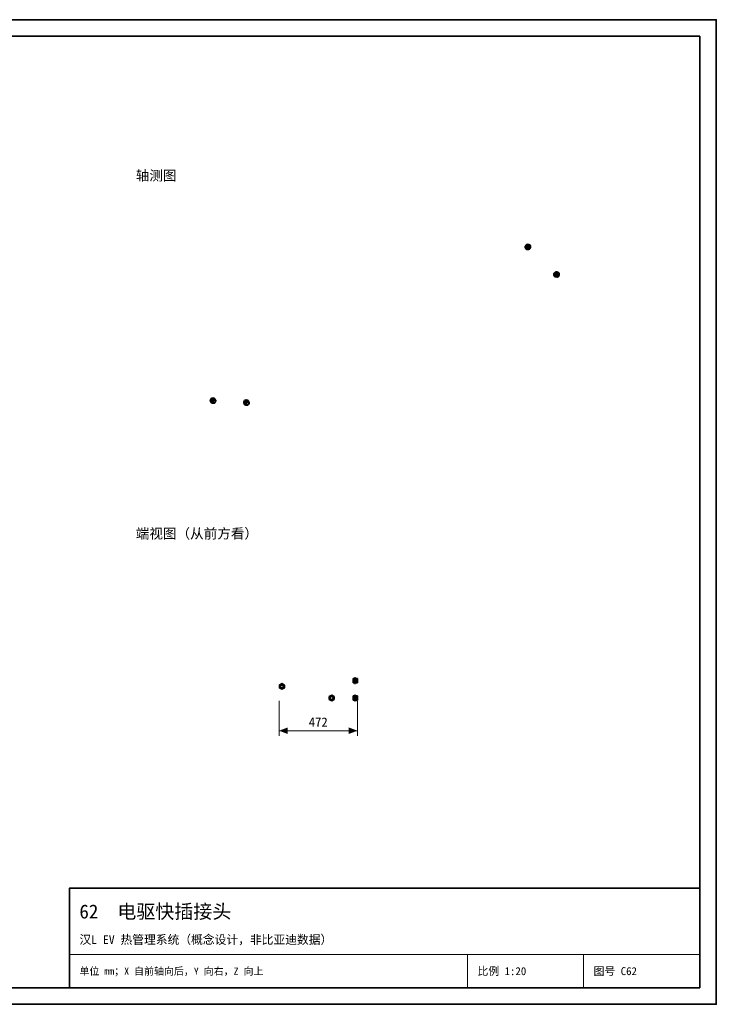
# Model space of a CAD drawing. Header units: millimetres. Extents: x 0 to 420, y 0 to 297.
# Tile 2 of 2: x 210 to 420, y 0 to 297. Entities that reach past the tile are written whole.
import ezdxf
from ezdxf.enums import TextEntityAlignment as Align

# ---------------------------------------------------------------- set-up
doc = ezdxf.new("R2010")
doc.units = ezdxf.units.MM
doc.linetypes.add('DASHED', pattern=[1.524, 1.27, -0.254])
for name, color, linetype, lineweight, true_color in [('DIM', 7, 'Continuous', 18, 0x1e5aa0), ('FRAME', 7, 'Continuous', 35, 0x3c3c3c), ('HIDDEN', 7, 'DASHED', 13, 0x969696), ('OUTLINE', 7, 'Continuous', 35, 0x141414), ('TEXT', 7, 'Continuous', 18, 0x141414), ('THIN', 7, 'Continuous', 13, 0x6e6e6e)]:
    doc.layers.add(name, color=color, linetype=linetype, lineweight=lineweight, true_color=true_color)
doc.styles.add('ZH', font='simsun.ttc')

msp = doc.modelspace()

# ---------------------------------------------------------------- hatches: boundary and pattern name
at = {"layer": 'DIM'}
for points in [[(288.2, 82.53), (290.8, 81.54), (290.8, 83.51)], [(311.8, 82.53), (309.2, 83.51), (309.2, 81.54)]]:
    msp.add_hatch(color=7, dxfattribs=at).paths.add_polyline_path(points)

# ---------------------------------------------------------------- linework, layer by layer
for points in [[(288.2, 91.53), (288.2, 81.03)], [(311.8, 91.53), (311.8, 81.03)], [(288.2, 82.53), (311.8, 82.53)]]:
    msp.add_lwpolyline(points, dxfattribs=at)
at = {"layer": 'FRAME'}
for points in [[(0, 0), (420, 0), (420, 297), (0, 297)], [(5, 5), (415, 5), (415, 292), (5, 292)], [(225, 5), (415, 5), (415, 35), (225, 35)]]:
    msp.add_lwpolyline(points, close=True, dxfattribs=at)
at = {"layer": 'HIDDEN'}
for points in [[(310.55, 97), (310.55, 97.21), (310.55, 97.42), (310.55, 97.62), (310.55, 97.83), (310.55, 98.04), (310.55, 98.25)], [(310.55, 97.15), (310.55, 97.31), (310.55, 97.47), (310.55, 97.62), (310.55, 97.78), (310.55, 97.94), (310.55, 98.1)], [(310.55, 98.1), (310.55, 97.94), (310.55, 97.78), (310.55, 97.62), (310.55, 97.47), (310.55, 97.31), (310.55, 97.15)], [(310.55, 98.1), (311.8, 98.1)], [(310.93, 96.78), (310.93, 97.06), (310.93, 97.34), (310.93, 97.62), (310.93, 97.91), (310.93, 98.19), (310.93, 98.47)], [(310.93, 97), (310.93, 97.2), (310.93, 97.42), (310.93, 97.62), (310.93, 97.84), (310.93, 98.05), (310.93, 98.25)], [(310.93, 98.25), (310.93, 98.05), (310.93, 97.84), (310.93, 97.62), (310.93, 97.42), (310.93, 97.2), (310.93, 97)], [(310.93, 98.25), (311.24, 98.25)], [(310.93, 98.25), (311.24, 98.25)], [(311.24, 96.78), (311.24, 97.06), (311.24, 97.34), (311.24, 97.62), (311.24, 97.91), (311.24, 98.19), (311.24, 98.47)], [(311.24, 97), (311.24, 97.2), (311.24, 97.42), (311.24, 97.62), (311.24, 97.84), (311.24, 98.05), (311.24, 98.25)], [(311.24, 98.25), (311.24, 98.05), (311.24, 97.84), (311.24, 97.62), (311.24, 97.42), (311.24, 97.2), (311.24, 97)], [(311.6, 98.28), (311.59, 98.26), (311.57, 98.24), (311.55, 98.24), (311.52, 98.24), (311.51, 98.26), (311.5, 98.28)], [(311.5, 98.25), (311.6, 98.25)], [(311.5, 98.25), (311.5, 98.04), (311.5, 97.83), (311.5, 97.62), (311.5, 97.42), (311.5, 97.21), (311.5, 97)], [(311.6, 97), (311.6, 97.21), (311.6, 97.42), (311.6, 97.62), (311.6, 97.83), (311.6, 98.04), (311.6, 98.25)], [(311.8, 97), (311.8, 97.21), (311.8, 97.42), (311.8, 97.62), (311.8, 97.83), (311.8, 98.04), (311.8, 98.25)], [(311.8, 97.15), (311.8, 97.31), (311.8, 97.47), (311.8, 97.62), (311.8, 97.78), (311.8, 97.94), (311.8, 98.1)], [(311.8, 98.1), (311.8, 97.94), (311.8, 97.78), (311.8, 97.62), (311.8, 97.47), (311.8, 97.31), (311.8, 97.15)], [(289.05, 95.03), (289.79, 95.45), (289.79, 96.3), (289.05, 96.72), (288.31, 96.3), (288.31, 95.45), (289.05, 95.03)], [(289.05, 95.25), (289.6, 95.56), (289.6, 96.19), (289.05, 96.5), (288.5, 96.19), (288.5, 95.56), (289.05, 95.25)], [(289.05, 95.25), (289.6, 95.56), (289.6, 96.19), (289.05, 96.5), (288.5, 96.19), (288.5, 95.56), (289.05, 95.25)], [(289.05, 95.25), (289.59, 95.56), (289.59, 96.19), (289.05, 96.5), (288.51, 96.19), (288.51, 95.56), (289.05, 95.25)], [(289.05, 95.27), (288.52, 95.57), (288.52, 96.18), (289.05, 96.49), (289.58, 96.18), (289.58, 95.57), (289.05, 95.27)], [(289.05, 95.4), (289.46, 95.64), (289.46, 96.11), (289.05, 96.35), (288.64, 96.11), (288.64, 95.64), (289.05, 95.4)], [(310.55, 97.15), (311.8, 97.15)], [(310.93, 97), (311.24, 97)], [(310.93, 97), (311.24, 97)], [(311.5, 97), (311.6, 97)], [(311.59, 97), (311.58, 97.01), (311.56, 97.01), (311.55, 97.02), (311.54, 97.01), (311.52, 97.01), (311.51, 97)], [(304.05, 91.53), (304.79, 91.95), (304.79, 92.8), (304.05, 93.22), (303.31, 92.8), (303.31, 91.95), (304.05, 91.53)], [(304.05, 91.75), (304.6, 92.06), (304.6, 92.69), (304.05, 93), (303.5, 92.69), (303.5, 92.06), (304.05, 91.75)], [(304.05, 91.75), (304.6, 92.06), (304.6, 92.69), (304.05, 93), (303.5, 92.69), (303.5, 92.06), (304.05, 91.75)], [(304.05, 91.75), (304.59, 92.06), (304.59, 92.69), (304.05, 93), (303.51, 92.69), (303.51, 92.06), (304.05, 91.75)], [(304.05, 91.77), (303.52, 92.07), (303.52, 92.68), (304.05, 92.99), (304.58, 92.68), (304.58, 92.07), (304.05, 91.77)], [(304.05, 91.9), (304.46, 92.14), (304.46, 92.61), (304.05, 92.85), (303.64, 92.61), (303.64, 92.14), (304.05, 91.9)], [(310.55, 91.75), (310.55, 91.96), (310.55, 92.17), (310.55, 92.37), (310.55, 92.58), (310.55, 92.79), (310.55, 93)], [(310.55, 91.9), (310.55, 92.06), (310.55, 92.22), (310.55, 92.37), (310.55, 92.53), (310.55, 92.69), (310.55, 92.85)], [(310.55, 92.85), (310.55, 92.69), (310.55, 92.53), (310.55, 92.37), (310.55, 92.22), (310.55, 92.06), (310.55, 91.9)], [(310.55, 92.85), (311.8, 92.85)], [(310.93, 91.53), (310.93, 91.81), (310.93, 92.09), (310.93, 92.37), (310.93, 92.66), (310.93, 92.94), (310.93, 93.22)], [(310.93, 91.75), (310.93, 91.95), (310.93, 92.17), (310.93, 92.37), (310.93, 92.58), (310.93, 92.8), (310.93, 93)], [(310.93, 93), (310.93, 92.8), (310.93, 92.58), (310.93, 92.37), (310.93, 92.17), (310.93, 91.95), (310.93, 91.75)], [(310.93, 93), (311.24, 93)], [(310.93, 93), (311.24, 93)], [(311.24, 91.53), (311.24, 91.81), (311.24, 92.09), (311.24, 92.37), (311.24, 92.66), (311.24, 92.94), (311.24, 93.22)], [(311.24, 91.75), (311.24, 91.95), (311.24, 92.17), (311.24, 92.37), (311.24, 92.58), (311.24, 92.8), (311.24, 93)], [(311.24, 93), (311.24, 92.8), (311.24, 92.58), (311.24, 92.37), (311.24, 92.17), (311.24, 91.95), (311.24, 91.75)], [(311.6, 93.03), (311.59, 93.01), (311.57, 92.99), (311.55, 92.99), (311.52, 92.99), (311.51, 93.01), (311.5, 93.03)], [(311.5, 93), (311.6, 93)], [(311.5, 93), (311.5, 92.79), (311.5, 92.58), (311.5, 92.37), (311.5, 92.17), (311.5, 91.96), (311.5, 91.75)], [(311.6, 91.75), (311.6, 91.96), (311.6, 92.17), (311.6, 92.37), (311.6, 92.58), (311.6, 92.79), (311.6, 93)], [(311.8, 91.75), (311.8, 91.96), (311.8, 92.17), (311.8, 92.37), (311.8, 92.58), (311.8, 92.79), (311.8, 93)], [(311.8, 91.9), (311.8, 92.06), (311.8, 92.22), (311.8, 92.37), (311.8, 92.53), (311.8, 92.69), (311.8, 92.85)], [(311.8, 92.85), (311.8, 92.69), (311.8, 92.53), (311.8, 92.37), (311.8, 92.22), (311.8, 92.06), (311.8, 91.9)], [(310.55, 91.9), (311.8, 91.9)], [(310.93, 91.75), (311.24, 91.75)], [(310.93, 91.75), (311.24, 91.75)], [(311.5, 91.75), (311.6, 91.75)], [(311.59, 91.75), (311.58, 91.76), (311.56, 91.76), (311.55, 91.77), (311.54, 91.76), (311.52, 91.76), (311.51, 91.75)]]:
    msp.add_lwpolyline(points, dxfattribs=at)
at = {"layer": 'OUTLINE'}
for points in [[(362.52, 228.83), (362.39, 228.67), (362.37, 228.47), (362.4, 228.27), (362.47, 228.07), (362.58, 227.9), (362.73, 227.76)], [(362.57, 228.69), (362.47, 228.58), (362.45, 228.42), (362.48, 228.27), (362.53, 228.12), (362.61, 227.99), (362.73, 227.88)], [(362.93, 227.72), (363.07, 227.91), (363.08, 228.15), (363.02, 228.38), (362.91, 228.6), (362.75, 228.77), (362.52, 228.83)], [(362.54, 228.83), (362.55, 228.86), (362.57, 228.89), (362.6, 228.92), (362.62, 228.94), (362.65, 228.96), (362.68, 228.97)], [(362.88, 227.85), (362.99, 227.99), (363, 228.18), (362.95, 228.36), (362.87, 228.52), (362.74, 228.65), (362.57, 228.69)], [(362.64, 228.83), (362.88, 228.85), (363.06, 228.67), (363.18, 228.44), (363.24, 228.19), (363.22, 227.93), (363.03, 227.8)], [(363.15, 227.71), (363.32, 227.92), (363.34, 228.2), (363.27, 228.47), (363.14, 228.72), (362.95, 228.92), (362.68, 228.97)], [(362.87, 229.18), (362.83, 229.16), (362.79, 229.13), (362.76, 229.1), (362.73, 229.06), (362.71, 229.02), (362.69, 228.97)], [(363.1, 229.27), (362.87, 229.18)], [(363.43, 227.68), (363.62, 227.93), (363.63, 228.26), (363.55, 228.58), (363.4, 228.87), (363.18, 229.11), (362.87, 229.18)], [(362.98, 229), (362.88, 228.96)], [(362.94, 228.99), (362.94, 228.98), (362.93, 228.98), (362.92, 228.98), (362.92, 228.97), (362.91, 228.97), (362.91, 228.97)], [(363.35, 227.87), (363.49, 228.06), (363.5, 228.3), (363.45, 228.54), (363.34, 228.76), (363.17, 228.93), (362.94, 228.99)], [(363.66, 227.76), (363.85, 228.02), (363.86, 228.34), (363.78, 228.66), (363.64, 228.96), (363.41, 229.2), (363.1, 229.27)], [(363.46, 229.17), (363.45, 229.17)], [(363.87, 228.07), (364.01, 228.25), (364.02, 228.49), (363.96, 228.73), (363.85, 228.94), (363.68, 229.12), (363.46, 229.17)], [(362.73, 227.88), (362.75, 227.87), (362.78, 227.86), (362.8, 227.85), (362.83, 227.84), (362.86, 227.85), (362.88, 227.85)], [(362.73, 227.76), (362.76, 227.74), (362.79, 227.72), (362.83, 227.71), (362.86, 227.71), (362.9, 227.71), (362.93, 227.72)], [(362.95, 227.73), (362.98, 227.71), (363.01, 227.7), (363.05, 227.7), (363.08, 227.7), (363.11, 227.7), (363.15, 227.71)], [(363.16, 227.72), (363.2, 227.7), (363.24, 227.68), (363.29, 227.67), (363.33, 227.66), (363.38, 227.66), (363.43, 227.68)], [(363.39, 227.89), (363.29, 227.85)], [(363.31, 227.86), (363.32, 227.86), (363.33, 227.86), (363.33, 227.86), (363.34, 227.87), (363.35, 227.87), (363.35, 227.87)], [(363.66, 227.76), (363.43, 227.68)], [(363.87, 228.07), (363.86, 228.06)], [(371.16, 220.53), (371.03, 220.38), (371, 220.17), (371.03, 219.97), (371.1, 219.78), (371.21, 219.6), (371.36, 219.46)], [(371.2, 220.4), (371.11, 220.28), (371.09, 220.13), (371.11, 219.97), (371.16, 219.82), (371.25, 219.69), (371.36, 219.58)], [(371.56, 219.42), (371.7, 219.61), (371.71, 219.85), (371.66, 220.09), (371.55, 220.3), (371.38, 220.48), (371.16, 220.53)], [(371.17, 220.54), (371.19, 220.57), (371.21, 220.59), (371.23, 220.62), (371.25, 220.64), (371.28, 220.66), (371.31, 220.67)], [(371.52, 219.56), (371.62, 219.7), (371.63, 219.88), (371.58, 220.06), (371.5, 220.22), (371.38, 220.36), (371.2, 220.4)], [(371.28, 220.53), (371.51, 220.56), (371.7, 220.38), (371.82, 220.15), (371.88, 219.89), (371.85, 219.63), (371.66, 219.5)], [(371.78, 219.42), (371.95, 219.63), (371.97, 219.91), (371.9, 220.18), (371.78, 220.43), (371.58, 220.63), (371.31, 220.67)], [(371.5, 220.89), (371.46, 220.86), (371.42, 220.84), (371.39, 220.8), (371.37, 220.76), (371.34, 220.72), (371.33, 220.68)], [(371.74, 220.97), (371.5, 220.89)], [(372.06, 219.38), (372.25, 219.63), (372.26, 219.96), (372.18, 220.28), (372.03, 220.58), (371.81, 220.82), (371.5, 220.89)], [(371.61, 220.7), (371.51, 220.66)], [(371.57, 220.69), (371.57, 220.69), (371.56, 220.69), (371.56, 220.68), (371.55, 220.68), (371.54, 220.68), (371.54, 220.67)], [(371.99, 219.58), (372.13, 219.76), (372.14, 220.01), (372.08, 220.24), (371.97, 220.46), (371.8, 220.64), (371.57, 220.69)], [(372.29, 219.47), (372.48, 219.72), (372.5, 220.05), (372.42, 220.37), (372.27, 220.66), (372.05, 220.9), (371.74, 220.97)], [(372.09, 220.88), (372.08, 220.87)], [(372.5, 219.77), (372.64, 219.96), (372.65, 220.2), (372.59, 220.43), (372.48, 220.65), (372.32, 220.83), (372.09, 220.88)], [(371.36, 219.58), (371.38, 219.57), (371.41, 219.56), (371.43, 219.55), (371.46, 219.55), (371.49, 219.55), (371.52, 219.56)], [(371.36, 219.46), (371.39, 219.44), (371.42, 219.43), (371.46, 219.42), (371.49, 219.41), (371.53, 219.41), (371.56, 219.42)], [(371.58, 219.43), (371.61, 219.42), (371.65, 219.41), (371.68, 219.4), (371.71, 219.4), (371.75, 219.41), (371.78, 219.42)], [(371.79, 219.42), (371.83, 219.4), (371.88, 219.38), (371.92, 219.37), (371.97, 219.37), (372.01, 219.37), (372.06, 219.38)], [(372.02, 219.59), (371.92, 219.56)], [(371.95, 219.57), (371.95, 219.57), (371.96, 219.57), (371.97, 219.57), (371.97, 219.57), (371.98, 219.57), (371.99, 219.58)], [(372.29, 219.47), (372.06, 219.38)], [(372.5, 219.77), (372.49, 219.77)], [(268.08, 182.86), (267.88, 182.82), (267.71, 182.7), (267.57, 182.54), (267.48, 182.35), (267.45, 182.14), (267.5, 181.94)], [(268.56, 182.86), (268.21, 182.91), (267.9, 182.75), (267.66, 182.48), (267.52, 182.15), (267.52, 181.8), (267.71, 181.5)], [(268.74, 182.75), (268.39, 182.8), (268.08, 182.64), (267.84, 182.37), (267.7, 182.04), (267.7, 181.68), (267.89, 181.39)], [(267.71, 181.5), (267.89, 181.39)], [(268.62, 182.58), (268.37, 182.61), (268.14, 182.49), (267.97, 182.29), (267.86, 182.05), (267.86, 181.79), (267.99, 181.57)], [(267.89, 181.39), (267.94, 181.36), (268, 181.34), (268.06, 181.33), (268.12, 181.33), (268.19, 181.34), (268.25, 181.35)], [(267.96, 181.6), (267.99, 181.58)], [(268.85, 182.53), (268.56, 182.57), (268.29, 182.44), (268.09, 182.21), (267.97, 181.94), (267.97, 181.63), (268.14, 181.39)], [(268.25, 181.45), (268.07, 181.64), (268.06, 181.91), (268.17, 182.16), (268.35, 182.37), (268.6, 182.48), (268.85, 182.41)], [(268.39, 181.34), (268.35, 181.34), (268.3, 181.34), (268.26, 181.34), (268.22, 181.35), (268.18, 181.37), (268.14, 181.39)], [(268.95, 182.37), (268.7, 182.4), (268.46, 182.28), (268.29, 182.09), (268.19, 181.84), (268.18, 181.58), (268.33, 181.37)], [(268.88, 182.25), (268.68, 182.28), (268.51, 182.19), (268.38, 182.03), (268.3, 181.85), (268.29, 181.65), (268.4, 181.49)], [(268.33, 181.37), (268.37, 181.35), (268.43, 181.33), (268.48, 181.32), (268.53, 181.33), (268.59, 181.34), (268.64, 181.35)], [(268.4, 181.49), (268.44, 181.47), (268.48, 181.46), (268.52, 181.46), (268.56, 181.46), (268.6, 181.46), (268.64, 181.48)], [(268.56, 182.86), (268.74, 182.75)], [(268.58, 182.6), (268.61, 182.58)], [(268.64, 181.35), (268.82, 181.46), (268.96, 181.61), (269.06, 181.8), (269.11, 182), (269.08, 182.21), (268.95, 182.37)], [(268.64, 181.48), (268.78, 181.56), (268.88, 181.67), (268.96, 181.81), (268.99, 181.97), (268.97, 182.13), (268.88, 182.25)], [(268.94, 182.45), (268.92, 182.51), (268.9, 182.57), (268.87, 182.62), (268.83, 182.67), (268.79, 182.72), (268.74, 182.75)], [(269.01, 182.32), (268.99, 182.37), (268.97, 182.4), (268.95, 182.44), (268.92, 182.47), (268.89, 182.5), (268.85, 182.53)], [(278.18, 182.26), (277.98, 182.21), (277.81, 182.09), (277.67, 181.93), (277.59, 181.74), (277.55, 181.53), (277.6, 181.33)], [(278.66, 182.26), (278.32, 182.3), (278, 182.14), (277.76, 181.87), (277.63, 181.54), (277.62, 181.19), (277.81, 180.9)], [(278.84, 182.15), (278.5, 182.19), (278.18, 182.03), (277.94, 181.76), (277.8, 181.43), (277.8, 181.08), (277.99, 180.78)], [(278.72, 181.97), (278.47, 182), (278.24, 181.88), (278.07, 181.68), (277.96, 181.44), (277.96, 181.18), (278.09, 180.97)], [(278.95, 181.92), (278.66, 181.97), (278.39, 181.83), (278.19, 181.61), (278.07, 181.33), (278.07, 181.03), (278.24, 180.78)], [(278.35, 180.84), (278.17, 181.03), (278.16, 181.3), (278.27, 181.56), (278.45, 181.76), (278.7, 181.88), (278.95, 181.8)], [(279.05, 181.76), (278.8, 181.8), (278.57, 181.68), (278.39, 181.48), (278.29, 181.24), (278.28, 180.98), (278.43, 180.76)], [(278.98, 181.64), (278.78, 181.67), (278.61, 181.58), (278.48, 181.43), (278.4, 181.24), (278.39, 181.05), (278.5, 180.88)], [(278.66, 182.26), (278.84, 182.15)], [(278.69, 181.99), (278.72, 181.97)], [(278.74, 180.75), (278.92, 180.85), (279.06, 181.01), (279.16, 181.19), (279.21, 181.39), (279.18, 181.6), (279.05, 181.76)], [(278.74, 180.87), (278.88, 180.95), (278.98, 181.07), (279.06, 181.21), (279.09, 181.36), (279.07, 181.52), (278.98, 181.64)], [(279.04, 181.84), (279.02, 181.9), (279, 181.96), (278.97, 182.02), (278.93, 182.07), (278.89, 182.11), (278.84, 182.15)], [(279.11, 181.72), (279.09, 181.76), (279.07, 181.8), (279.05, 181.83), (279.02, 181.87), (278.99, 181.9), (278.95, 181.92)], [(277.81, 180.9), (277.99, 180.78)], [(277.99, 180.78), (278.05, 180.76), (278.1, 180.74), (278.16, 180.73), (278.23, 180.72), (278.29, 180.73), (278.35, 180.74)], [(278.06, 180.99), (278.09, 180.97)], [(278.49, 180.73), (278.45, 180.73), (278.4, 180.73), (278.36, 180.74), (278.32, 180.75), (278.28, 180.76), (278.24, 180.78)], [(278.43, 180.76), (278.48, 180.74), (278.53, 180.72), (278.58, 180.72), (278.64, 180.72), (278.69, 180.73), (278.74, 180.75)], [(278.5, 180.88), (278.54, 180.86), (278.58, 180.85), (278.62, 180.85), (278.66, 180.85), (278.7, 180.86), (278.74, 180.87)], [(310.55, 98.25), (310.55, 98.04), (310.55, 97.83), (310.55, 97.62), (310.55, 97.42), (310.55, 97.21), (310.55, 97)], [(310.55, 98.25), (310.93, 98.25)], [(310.93, 98.47), (310.93, 98.19), (310.93, 97.91), (310.93, 97.62), (310.93, 97.34), (310.93, 97.06), (310.93, 96.78)], [(310.93, 98.47), (311.24, 98.47)], [(311.24, 98.47), (311.24, 98.19), (311.24, 97.91), (311.24, 97.62), (311.24, 97.34), (311.24, 97.06), (311.24, 96.78)], [(311.24, 98.25), (311.5, 98.25)], [(311.55, 98.33), (311.54, 98.33), (311.52, 98.33), (311.51, 98.32), (311.51, 98.31), (311.5, 98.3), (311.5, 98.28)], [(311.5, 98.28), (311.5, 98.28), (311.5, 98.27), (311.5, 98.27), (311.5, 98.26), (311.5, 98.26), (311.5, 98.25)], [(311.5, 98.28), (311.5, 98.06), (311.5, 97.84), (311.5, 97.62), (311.5, 97.4), (311.5, 97.18), (311.5, 96.97)], [(311.6, 98.28), (311.6, 98.3), (311.59, 98.31), (311.59, 98.32), (311.57, 98.33), (311.56, 98.33), (311.55, 98.33)], [(311.6, 98.25), (311.6, 98.26), (311.6, 98.26), (311.6, 98.27), (311.6, 98.27), (311.6, 98.28), (311.6, 98.28)], [(311.6, 96.97), (311.6, 97.18), (311.6, 97.4), (311.6, 97.62), (311.6, 97.84), (311.6, 98.06), (311.6, 98.28)], [(311.6, 98.25), (311.8, 98.25)], [(311.8, 98.25), (311.8, 98.04), (311.8, 97.83), (311.8, 97.62), (311.8, 97.42), (311.8, 97.21), (311.8, 97)], [(289.05, 95.03), (289.79, 95.45), (289.79, 96.3), (289.05, 96.72), (288.31, 96.3), (288.31, 95.45), (289.05, 95.03)], [(289.05, 95.17), (289.66, 95.52), (289.66, 96.23), (289.05, 96.58), (288.44, 96.23), (288.44, 95.52), (289.05, 95.17)], [(289.05, 95.25), (289.59, 95.56), (289.59, 96.19), (289.05, 96.5), (288.51, 96.19), (288.51, 95.56), (289.05, 95.25)], [(289.05, 95.4), (289.46, 95.64), (289.46, 96.11), (289.05, 96.35), (288.64, 96.11), (288.64, 95.64), (289.05, 95.4)], [(310.55, 97), (310.93, 97)], [(310.93, 96.78), (311.24, 96.78)], [(311.24, 97), (311.5, 97)], [(311.51, 97), (311.5, 96.98), (311.5, 96.96), (311.5, 96.95), (311.51, 96.93), (311.53, 96.92), (311.55, 96.92)], [(311.5, 97), (311.5, 96.99), (311.5, 96.99), (311.5, 96.98), (311.5, 96.98), (311.5, 96.97), (311.5, 96.97)], [(311.55, 96.92), (311.57, 96.92), (311.59, 96.93), (311.6, 96.95), (311.6, 96.96), (311.6, 96.98), (311.59, 97)], [(311.6, 97), (311.8, 97)], [(311.6, 96.97), (311.6, 96.97), (311.6, 96.98), (311.6, 96.98), (311.6, 96.99), (311.6, 96.99), (311.6, 97)], [(304.05, 91.53), (304.79, 91.95), (304.79, 92.8), (304.05, 93.22), (303.31, 92.8), (303.31, 91.95), (304.05, 91.53)], [(304.05, 91.67), (304.66, 92.02), (304.66, 92.73), (304.05, 93.08), (303.44, 92.73), (303.44, 92.02), (304.05, 91.67)], [(304.05, 91.75), (304.59, 92.06), (304.59, 92.69), (304.05, 93), (303.51, 92.69), (303.51, 92.06), (304.05, 91.75)], [(304.05, 91.9), (304.46, 92.14), (304.46, 92.61), (304.05, 92.85), (303.64, 92.61), (303.64, 92.14), (304.05, 91.9)], [(310.55, 93), (310.55, 92.79), (310.55, 92.58), (310.55, 92.37), (310.55, 92.17), (310.55, 91.96), (310.55, 91.75)], [(310.55, 93), (310.93, 93)], [(310.93, 93.22), (310.93, 92.94), (310.93, 92.66), (310.93, 92.37), (310.93, 92.09), (310.93, 91.81), (310.93, 91.53)], [(310.93, 93.22), (311.24, 93.22)], [(311.24, 93.22), (311.24, 92.94), (311.24, 92.66), (311.24, 92.37), (311.24, 92.09), (311.24, 91.81), (311.24, 91.53)], [(311.24, 93), (311.5, 93)], [(311.55, 93.08), (311.54, 93.08), (311.52, 93.08), (311.51, 93.07), (311.51, 93.06), (311.5, 93.05), (311.5, 93.03)], [(311.5, 93.03), (311.5, 93.03), (311.5, 93.02), (311.5, 93.02), (311.5, 93.01), (311.5, 93.01), (311.5, 93)], [(311.5, 93.03), (311.5, 92.81), (311.5, 92.59), (311.5, 92.37), (311.5, 92.15), (311.5, 91.93), (311.5, 91.72)], [(311.6, 93.03), (311.6, 93.05), (311.59, 93.06), (311.59, 93.07), (311.57, 93.08), (311.56, 93.08), (311.55, 93.08)], [(311.6, 93), (311.6, 93.01), (311.6, 93.01), (311.6, 93.02), (311.6, 93.02), (311.6, 93.03), (311.6, 93.03)], [(311.6, 91.72), (311.6, 91.93), (311.6, 92.15), (311.6, 92.37), (311.6, 92.59), (311.6, 92.81), (311.6, 93.03)], [(311.6, 93), (311.8, 93)], [(311.8, 93), (311.8, 92.79), (311.8, 92.58), (311.8, 92.37), (311.8, 92.17), (311.8, 91.96), (311.8, 91.75)], [(310.55, 91.75), (310.93, 91.75)], [(310.93, 91.53), (311.24, 91.53)], [(311.24, 91.75), (311.5, 91.75)], [(311.51, 91.75), (311.5, 91.73), (311.5, 91.71), (311.5, 91.7), (311.51, 91.68), (311.53, 91.67), (311.55, 91.67)], [(311.5, 91.75), (311.5, 91.74), (311.5, 91.74), (311.5, 91.73), (311.5, 91.73), (311.5, 91.72), (311.5, 91.72)], [(311.55, 91.67), (311.57, 91.67), (311.59, 91.68), (311.6, 91.7), (311.6, 91.71), (311.6, 91.73), (311.59, 91.75)], [(311.6, 91.75), (311.8, 91.75)], [(311.6, 91.72), (311.6, 91.72), (311.6, 91.73), (311.6, 91.73), (311.6, 91.74), (311.6, 91.74), (311.6, 91.75)]]:
    msp.add_lwpolyline(points, dxfattribs=at)
at = {"layer": 'THIN'}
for points in [[(225, 15), (415, 15)], [(345, 5), (345, 15)], [(380, 5), (380, 15)]]:
    msp.add_lwpolyline(points, dxfattribs=at)

# ---------------------------------------------------------------- texts
at = {"layer": 'DIM', "style": 'ZH'}
msp.add_text('472', height=2.8, dxfattribs=at).set_placement((300, 85.12), align=Align.MIDDLE_CENTER)
at = {"layer": 'TEXT', "style": 'ZH'}
for s, height, p in [('轴测图', 3, (245, 250)), ('端视图（从前方看）', 3, (245, 142)), ('62  电驱快插接头', 4.2, (228, 28)), ('汉L EV 热管理系统（概念设计，非比亚迪数据）', 2.6, (228, 19.5)), ('单位 mm；X 自前轴向后，Y 向右，Z 向上', 2.2, (228, 10)), ('比例 1:20', 2.4, (348, 10)), ('图号 C62', 2.4, (383, 10))]:
    msp.add_text(s, height=height, dxfattribs=at).set_placement(p, align=Align.MIDDLE_LEFT)

doc.saveas('drawing.dxf')
